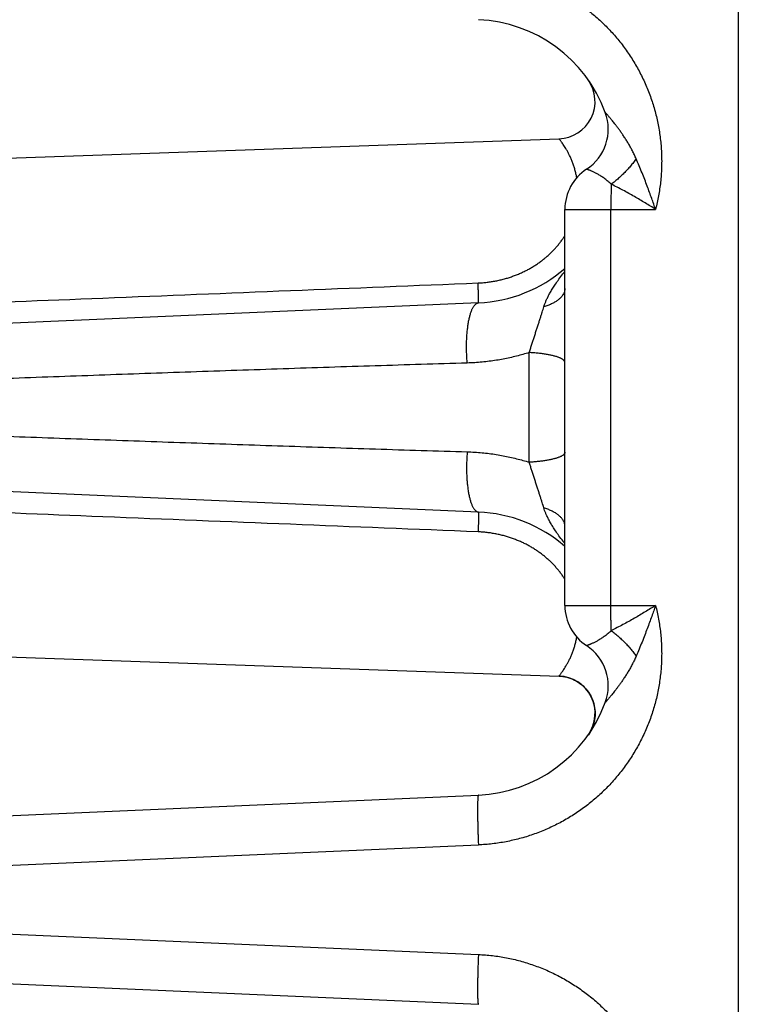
# Model space of a CAD drawing. Header units: inches. Extents: x 0 to 34, y 0 to 22.
# Tile 33 of 111: x 18.136 to 18.721, y 7.122 to 7.912. Entities that reach past the tile are written whole.
import ezdxf

# ---------------------------------------------------------------- set-up
doc = ezdxf.new("R2010")
doc.units = ezdxf.units.IN
doc.header["$LTSCALE"] = 1.87
doc.header["$MEASUREMENT"] = 0
doc.layers.get('0').update_dxf_attribs({"linetype": 'CONTINUOUS'})
doc.layers.add('DIMENSIONS', color=7, linetype='CONTINUOUS')
doc.styles.get("Standard").update_dxf_attribs({"font": 'txt', "width": 0.8})
doc.dimstyles.new('DIMSTYLE_1', dxfattribs={"dimtxt": 0.125, "dimasz": 0.18, "dimexe": 0.18, "dimexo": 0.0625, "dimgap": 0.09, "dimtad": 0, "dimtih": 1, "dimtoh": 1, "dimdec": 3, "dimzin": 4, "dimdsep": 46, "dimtxsty": 'STANDARD', "dimblk": '_FILLED', "dimblk1": '_FILLED', "dimblk2": '_FILLED', "dimcen": 0.09, "dimadec": 0, "dimazin": 0, "dimtp": 0.01, "dimtm": 0.01, "dimtfac": 1, "dimtdec": 3, "dimtofl": 0, "dimtmove": 0, "dimatfit": 3, "dimldrblk": '_FILLED', "dimfxl": 1, "dimtolj": 1, "dimtzin": 4, "dimarcsym": 0})

# ---------------------------------------------------------------- blocks, each defined once
blk = doc.blocks.new('_FILLED')
at = {"color": 0, "linetype": 'BYBLOCK'}
blk.add_solid([(0, 0), (-1, 0.1736), (-1, -0.1736)], dxfattribs=at)
blk = doc.blocks.new('*D0')
at = {"layer": 'DIMENSIONS', "color": 2, "linetype": 'CONTINUOUS'}
for p, q in [((17.55034, 7.38749), (17.55034, 4.80502)), ((24.62008, 5.91677), (24.62008, 4.80502)), ((17.55034, 4.93002), (20.41635, 4.93002)), ((24.62008, 4.93002), (21.96635, 4.93002))]:
    blk.add_line(p, q, dxfattribs=at)
at = {"layer": 'DIMENSIONS', "color": 2, "linetype": 'CONTINUOUS', "xscale": 0.18, "yscale": 0.18, "zscale": 0.18, "rotation": 180}
blk.add_blockref('_FILLED', (17.55034, 4.93002), dxfattribs=at)
at = {"layer": 'DIMENSIONS', "color": 2, "linetype": 'CONTINUOUS', "xscale": 0.18, "yscale": 0.18, "zscale": 0.18}
blk.add_blockref('_FILLED', (24.62008, 4.93002), dxfattribs=at)
at = {"layer": 'DIMENSIONS', "color": 2, "linetype": 'CONTINUOUS', "width": 0.8}
for s, p in [('[', (21.10385, 4.86752)), (']', (21.80385, 4.86752)), ('7.070', (20.47885, 4.86752)), ('179.57', (21.20385, 4.86752))]:
    blk.add_text(s, height=0.125, dxfattribs=at).set_placement(p)

msp = doc.modelspace()

# ---------------------------------------------------------------- linework, layer by layer
at = {"color": 7, "linetype": 'CONTINUOUS'}
for p, q in [((18.71234, 5.86602), (18.71234, 9.41602)), ((18.5923, 7.86294), (18.59266, 7.8624)), ((18.59266, 7.8624), (18.59292, 7.86196)), ((17.57929, 7.78203), (18.56824, 7.81656)), ((18.57297, 7.4421), (18.57297, 7.75994)), ((18.57297, 7.75994), (18.64567, 7.75994)), ((18.60987, 7.4421), (18.60987, 7.75994)), ((18.50361, 7.68493), (17.6573, 7.64798)), ((17.6573, 7.55406), (18.50361, 7.51711)), ((18.57297, 7.4421), (18.64567, 7.4421)), ((17.57929, 7.42001), (18.56824, 7.38547)), ((18.59266, 7.33964), (18.5918, 7.33833)), ((18.59346, 7.341), (18.59266, 7.33964)), ((17.6573, 7.25298), (18.50361, 7.28993)), ((17.70798, 7.21523), (18.50361, 7.24997)), ((17.70798, 7.19681), (18.50361, 7.16207)), ((17.6573, 7.15906), (18.50361, 7.12211))]:
    msp.add_line(p, q, dxfattribs=at)
msp.add_lwpolyline([(18.56824, 7.38547), (18.56968, 7.38539), (18.57133, 7.3852), (18.57297, 7.38493), (18.57459, 7.38457), (18.57619, 7.38411), (18.57775, 7.38357), (18.57929, 7.38294), (18.58079, 7.38223), (18.58225, 7.38144), (18.58366, 7.38057), (18.58502, 7.37962), (18.58633, 7.37859), (18.58758, 7.3775), (18.58876, 7.37634), (18.58988, 7.37512), (18.59093, 7.37383), (18.59191, 7.37249), (18.59281, 7.3711), (18.59364, 7.36966), (18.59438, 7.36817), (18.59504, 7.36665), (18.59561, 7.36509), (18.5961, 7.3635), (18.5965, 7.36189), (18.59681, 7.36026), (18.59703, 7.35862), (18.59715, 7.35696), (18.59719, 7.3553), (18.59713, 7.35365), (18.59699, 7.35199), (18.59675, 7.35035), (18.59642, 7.34872), (18.596, 7.34712), (18.59549, 7.34554), (18.5949, 7.34399), (18.59422, 7.34247), (18.59346, 7.341)], dxfattribs=at)
for centre, radius, start, end in [((18.49865, 7.79852), 0.11369, 20.16432, 87.5), ((18.56719, 7.84655), 0.03, 271.99874, 34.89397), ((18.56916, 7.82441), 0.03858, 303.32938, 20.16621), ((18.61155, 7.75994), 0.03858, 123.32938, 180), ((18.49865, 7.79852), 0.11369, 272.5, 310.83122), ((18.49865, 7.40352), 0.11369, 49.16858, 87.5), ((18.61155, 7.4421), 0.03858, 180, 236.67062), ((18.56916, 7.37763), 0.03858, 339.83411, 56.67062), ((18.56719, 7.35549), 0.03, 325.10905, 88.00198), ((18.49865, 7.40352), 0.11369, 272.5, 339.83579)]:
    msp.add_arc(centre, radius, start, end, dxfattribs=at)
for points, knots in [([(18.50361, 7.95207), (18.50546, 7.95199), (18.50917, 7.95176), (18.51472, 7.95121), (18.52026, 7.95046), (18.52577, 7.94951), (18.53125, 7.94836), (18.53668, 7.94701), (18.54205, 7.94547), (18.54737, 7.94373), (18.55262, 7.9418), (18.55779, 7.93968), (18.56288, 7.93737), (18.56789, 7.93488), (18.5728, 7.93221), (18.57761, 7.92936), (18.58231, 7.92634), (18.5869, 7.92315), (18.59138, 7.91979), (18.59572, 7.91628), (18.59994, 7.9126), (18.60402, 7.90878), (18.60796, 7.90482), (18.61175, 7.90071), (18.61539, 7.89647), (18.61887, 7.89209), (18.62219, 7.8876), (18.62534, 7.88299), (18.62833, 7.87826), (18.63114, 7.87343), (18.63377, 7.8685), (18.63623, 7.86348), (18.6385, 7.85838), (18.64058, 7.85319), (18.64247, 7.84793), (18.64417, 7.84261), (18.64568, 7.83723), (18.64698, 7.8318), (18.64809, 7.82632), (18.649, 7.82081), (18.64972, 7.81527), (18.65022, 7.80971), (18.65053, 7.80413), (18.65063, 7.79855), (18.65053, 7.79296), (18.65023, 7.78738), (18.64972, 7.78181), (18.64901, 7.77628), (18.64811, 7.77078), (18.647, 7.76533), (18.64614, 7.76173), (18.64567, 7.75994)], [0, 0, 0, 0, 0.020348, 0.040733, 0.061145, 0.081576, 0.102016, 0.122457, 0.14289, 0.163317, 0.18374, 0.204164, 0.224589, 0.245011, 0.265428, 0.285845, 0.306264, 0.326689, 0.347119, 0.367547, 0.387966, 0.408379, 0.428791, 0.449208, 0.469629, 0.490051, 0.510469, 0.53088, 0.55129, 0.571701, 0.592115, 0.612529, 0.632943, 0.653354, 0.673762, 0.69417, 0.714576, 0.734983, 0.755393, 0.775806, 0.796216, 0.81662, 0.837018, 0.857416, 0.877822, 0.89824, 0.918656, 0.939055, 0.959422, 0.979742, 1, 1, 1, 1]), ([(18.63011, 7.8006), (18.62965, 7.80166), (18.62869, 7.80376), (18.62715, 7.80685), (18.62552, 7.80988), (18.62384, 7.81282), (18.62212, 7.81564), (18.6204, 7.8183), (18.61872, 7.82079), (18.61711, 7.82308), (18.61557, 7.82517), (18.61415, 7.82706), (18.61284, 7.82873), (18.61167, 7.8302), (18.61064, 7.83147), (18.60973, 7.83258), (18.60892, 7.83353), (18.60822, 7.83436), (18.60762, 7.83506), (18.60711, 7.83566), (18.60668, 7.83616), (18.60633, 7.83657), (18.60604, 7.83691), (18.6058, 7.83718), (18.60563, 7.83738), (18.6055, 7.83754), (18.60542, 7.83764), (18.60538, 7.83769), (18.60537, 7.83771)], [0, 0, 0, 0, 0.077142, 0.154607, 0.23166, 0.307558, 0.381482, 0.45256, 0.519824, 0.582623, 0.640598, 0.693477, 0.740933, 0.782754, 0.819265, 0.851063, 0.878725, 0.902778, 0.923466, 0.940914, 0.955442, 0.967477, 0.977334, 0.985207, 0.991293, 0.995739, 0.998642, 1, 1, 1, 1]), ([(18.58248, 7.78527), (18.58238, 7.78583), (18.58209, 7.78745), (18.5815, 7.79009), (18.58066, 7.79316), (18.57968, 7.79615), (18.57859, 7.79902), (18.57742, 7.80173), (18.57621, 7.80424), (18.575, 7.80653), (18.57382, 7.80857), (18.57271, 7.81036), (18.57169, 7.81189), (18.57079, 7.81319), (18.57002, 7.81425), (18.56939, 7.81509), (18.5689, 7.81572), (18.56855, 7.81616), (18.56835, 7.81642), (18.56826, 7.81654), (18.56824, 7.81656)], [0, 0, 0, 0, 0.049512, 0.141621, 0.233467, 0.32438, 0.413123, 0.498369, 0.578901, 0.653635, 0.721649, 0.782336, 0.835423, 0.880762, 0.918373, 0.948505, 0.97146, 0.987512, 0.996921, 1, 1, 1, 1]), ([(18.63011, 7.8006), (18.62976, 7.8001), (18.62905, 7.79909), (18.62793, 7.79759), (18.62677, 7.7961), (18.62556, 7.79463), (18.6243, 7.79316), (18.62301, 7.79171), (18.62168, 7.79029), (18.62031, 7.78889), (18.61892, 7.78752), (18.6175, 7.78619), (18.61605, 7.78489), (18.61459, 7.78363), (18.61312, 7.78241), (18.61163, 7.78124), (18.61062, 7.78048), (18.61012, 7.78011)], [0, 0, 0, 0, 0.063962, 0.128908, 0.194707, 0.261224, 0.328321, 0.395858, 0.463695, 0.531687, 0.599691, 0.667564, 0.735162, 0.802344, 0.86897, 0.9349, 1, 1, 1, 1]), ([(18.64567, 7.75994), (18.64519, 7.76135), (18.64417, 7.76427), (18.64257, 7.76879), (18.64083, 7.7736), (18.63897, 7.77864), (18.63697, 7.78391), (18.63483, 7.78935), (18.63254, 7.79494), (18.63094, 7.7987), (18.63011, 7.8006)], [0, 0, 0, 0, 0.102766, 0.213175, 0.330575, 0.454335, 0.583822, 0.718376, 0.857325, 1, 1, 1, 1]), ([(18.61012, 7.78011), (18.60972, 7.78051), (18.60891, 7.78129), (18.60766, 7.7824), (18.60637, 7.78346), (18.60507, 7.78446), (18.60377, 7.7854), (18.60248, 7.78627), (18.60121, 7.78707), (18.59998, 7.7878), (18.5988, 7.78846), (18.59767, 7.78905), (18.59662, 7.78958), (18.59563, 7.79005), (18.59472, 7.79046), (18.5939, 7.79082), (18.59316, 7.79113), (18.5925, 7.79139), (18.59194, 7.7916), (18.59146, 7.79178), (18.59107, 7.79192), (18.59077, 7.79203), (18.59056, 7.79211), (18.59043, 7.79215), (18.59037, 7.79217), (18.59035, 7.79217)], [0, 0, 0, 0, 0.072092, 0.144149, 0.215663, 0.286127, 0.35502, 0.421833, 0.486116, 0.547473, 0.605563, 0.660103, 0.710858, 0.757661, 0.800381, 0.838933, 0.873269, 0.903377, 0.929285, 0.951061, 0.96877, 0.982462, 0.992197, 0.998034, 1, 1, 1, 1]), ([(18.61012, 7.78011), (18.6101, 7.77956), (18.61008, 7.77843), (18.61004, 7.77671), (18.61, 7.77496), (18.60997, 7.77316), (18.60995, 7.77133), (18.60992, 7.76948), (18.6099, 7.7676), (18.60989, 7.7657), (18.60988, 7.76378), (18.60987, 7.76186), (18.60987, 7.76058), (18.60987, 7.75994)], [0, 0, 0, 0, 0.08276, 0.167849, 0.25502, 0.344036, 0.434682, 0.526762, 0.620045, 0.71426, 0.809147, 0.904468, 1, 1, 1, 1]), ([(18.64568, 7.75994), (18.64434, 7.76079), (18.64162, 7.76251), (18.63745, 7.76507), (18.63313, 7.76766), (18.62869, 7.77023), (18.62415, 7.77279), (18.61953, 7.7753), (18.61485, 7.77775), (18.6117, 7.77933), (18.61012, 7.78011)], [0, 0, 0, 0, 0.116171, 0.236127, 0.359264, 0.484953, 0.612543, 0.741362, 0.870735, 1, 1, 1, 1]), ([(18.50334, 7.70087), (18.50454, 7.70092), (18.50694, 7.70106), (18.51052, 7.70141), (18.51406, 7.70189), (18.51756, 7.7025), (18.52102, 7.70323), (18.52442, 7.7041), (18.52776, 7.70508), (18.53103, 7.70617), (18.53423, 7.70738), (18.53734, 7.70869), (18.54036, 7.7101), (18.5433, 7.71161), (18.54614, 7.71321), (18.54889, 7.71489), (18.55153, 7.71665), (18.55408, 7.7185), (18.55652, 7.72041), (18.55887, 7.7224), (18.56112, 7.72445), (18.56326, 7.72657), (18.56531, 7.72875), (18.56725, 7.73099), (18.56908, 7.7333), (18.57082, 7.73566), (18.5721, 7.73755), (18.5728, 7.73865), (18.57298, 7.73893)], [0, 0, 0, 0, 0.0437, 0.087242, 0.130587, 0.173699, 0.216542, 0.259083, 0.301274, 0.343065, 0.384427, 0.425352, 0.465833, 0.505841, 0.54534, 0.584322, 0.622826, 0.660894, 0.698553, 0.735809, 0.772671, 0.809174, 0.84536, 0.881274, 0.916966, 0.952477, 0.987842, 1, 1, 1, 1]), ([(18.55608, 7.68166), (18.55628, 7.68234), (18.55674, 7.68373), (18.55756, 7.68589), (18.5586, 7.68824), (18.55987, 7.69081), (18.56143, 7.69363), (18.5633, 7.69675), (18.56556, 7.7002), (18.56826, 7.70407), (18.57077, 7.70748), (18.57241, 7.7096), (18.57296, 7.7103)], [0, 0, 0, 0, 0.062786, 0.131506, 0.207749, 0.293085, 0.389048, 0.497136, 0.619388, 0.75946, 0.920243, 1, 1, 1, 1]), ([(17.65704, 7.66716), (17.74502, 7.67062), (17.92678, 7.67779), (18.20888, 7.68903), (18.403, 7.69682), (18.50334, 7.70087)], [0, 0, 0, 0, 0.311882, 0.644295, 1, 1, 1, 1]), ([(18.50361, 7.68493), (18.50362, 7.68493), (18.50364, 7.68502), (18.50366, 7.68513), (18.50367, 7.68536), (18.50368, 7.68566), (18.50369, 7.68606), (18.50369, 7.68653), (18.50369, 7.68709), (18.50369, 7.68774), (18.50368, 7.68846), (18.50367, 7.68925), (18.50366, 7.69013), (18.50364, 7.69107), (18.50361, 7.69209), (18.50358, 7.69317), (18.50355, 7.69432), (18.50352, 7.69553), (18.50348, 7.69679), (18.50344, 7.6981), (18.50339, 7.69947), (18.50336, 7.7004), (18.50334, 7.70087)], [0, 0, 0, 0, 0.003219, 0.011642, 0.025477, 0.044721, 0.069331, 0.099241, 0.134366, 0.174605, 0.219842, 0.269946, 0.32477, 0.384154, 0.447925, 0.515896, 0.587868, 0.663631, 0.742962, 0.825631, 0.911394, 1, 1, 1, 1]), ([(18.57297, 7.69634), (18.57297, 7.69604), (18.57294, 7.69543), (18.57278, 7.69452), (18.57253, 7.69361), (18.57217, 7.69271), (18.57172, 7.69182), (18.57117, 7.69095), (18.57052, 7.69009), (18.56977, 7.68925), (18.56894, 7.68842), (18.56801, 7.68762), (18.56699, 7.68684), (18.56589, 7.68608), (18.56471, 7.68535), (18.56345, 7.68466), (18.56211, 7.68399), (18.5607, 7.68335), (18.55922, 7.68275), (18.55768, 7.68218), (18.55662, 7.68183), (18.55608, 7.68166)], [0, 0, 0, 0, 0.0383, 0.076972, 0.116371, 0.15683, 0.198641, 0.242059, 0.287295, 0.334517, 0.383854, 0.435398, 0.489208, 0.545313, 0.603717, 0.6644, 0.727322, 0.792424, 0.859633, 0.928859, 1, 1, 1, 1]), ([(18.49462, 7.63663), (18.49456, 7.63732), (18.49445, 7.63872), (18.49432, 7.64082), (18.49422, 7.64292), (18.49414, 7.64503), (18.4941, 7.64713), (18.49408, 7.64922), (18.49409, 7.6513), (18.49413, 7.65335), (18.4942, 7.65538), (18.4943, 7.65738), (18.49442, 7.65934), (18.49458, 7.66126), (18.49476, 7.66314), (18.49497, 7.66496), (18.4952, 7.66673), (18.49546, 7.66844), (18.49575, 7.67008), (18.49606, 7.67166), (18.4964, 7.67316), (18.49676, 7.67459), (18.49714, 7.67594), (18.49754, 7.6772), (18.49796, 7.67838), (18.4984, 7.67946), (18.49885, 7.68046), (18.49933, 7.68136), (18.49982, 7.68217), (18.50032, 7.68287), (18.50084, 7.68348), (18.50137, 7.68398), (18.50191, 7.68439), (18.50247, 7.68468), (18.50303, 7.68487), (18.50342, 7.68492), (18.50361, 7.68493)], [0, 0, 0, 0, 0.040887, 0.081958, 0.123118, 0.164267, 0.20531, 0.246148, 0.286686, 0.326828, 0.36648, 0.405548, 0.443943, 0.481576, 0.51836, 0.554212, 0.589053, 0.622806, 0.655399, 0.686763, 0.716836, 0.745561, 0.772887, 0.798769, 0.823173, 0.846072, 0.867453, 0.887315, 0.905674, 0.922571, 0.938072, 0.952279, 0.965342, 0.977464, 0.988909, 1, 1, 1, 1]), ([(18.54438, 7.64504), (18.54468, 7.64601), (18.54531, 7.64799), (18.54626, 7.651), (18.54724, 7.65408), (18.54824, 7.65719), (18.54925, 7.66032), (18.55025, 7.66341), (18.55124, 7.66644), (18.5522, 7.66938), (18.55311, 7.67218), (18.55397, 7.67484), (18.55475, 7.6773), (18.55545, 7.67956), (18.55588, 7.68099), (18.55608, 7.68166)], [0, 0, 0, 0, 0.079355, 0.161699, 0.246074, 0.331568, 0.417255, 0.502196, 0.585406, 0.665958, 0.743026, 0.815783, 0.883374, 0.945016, 1, 1, 1, 1]), ([(18.54438, 7.64504), (18.5427, 7.64451), (18.53932, 7.6435), (18.53416, 7.64211), (18.52888, 7.64086), (18.52348, 7.63975), (18.51796, 7.63878), (18.51231, 7.63798), (18.50653, 7.63734), (18.50062, 7.63687), (18.49663, 7.63669), (18.49462, 7.63663)], [0, 0, 0, 0, 0.103944, 0.209404, 0.316492, 0.425323, 0.536015, 0.648696, 0.763497, 0.880553, 1, 1, 1, 1]), ([(18.54437, 7.557), (18.54437, 7.55923), (18.54438, 7.56371), (18.54437, 7.57044), (18.54437, 7.5772), (18.54437, 7.58399), (18.54437, 7.5908), (18.54437, 7.59762), (18.54437, 7.60444), (18.54437, 7.61126), (18.54437, 7.61807), (18.54437, 7.62486), (18.54437, 7.63162), (18.54437, 7.63834), (18.54438, 7.64281), (18.54438, 7.64504)], [0, 0, 0, 0, 0.076045, 0.152535, 0.229391, 0.306535, 0.383888, 0.461369, 0.538899, 0.616388, 0.693743, 0.770871, 0.847685, 0.924098, 1, 1, 1, 1]), ([(18.57297, 7.63704), (18.57297, 7.63718), (18.57294, 7.63747), (18.57278, 7.63789), (18.57253, 7.63831), (18.57219, 7.63872), (18.57174, 7.63913), (18.57121, 7.63953), (18.57058, 7.63992), (18.56986, 7.64031), (18.56906, 7.64069), (18.56816, 7.64105), (18.56718, 7.64141), (18.56612, 7.64176), (18.56498, 7.6421), (18.56376, 7.64242), (18.56246, 7.64273), (18.5611, 7.64302), (18.55966, 7.6433), (18.55817, 7.64357), (18.55661, 7.64382), (18.55499, 7.64405), (18.55333, 7.64426), (18.55162, 7.64446), (18.54986, 7.64463), (18.54806, 7.64479), (18.54623, 7.64493), (18.545, 7.64501), (18.54438, 7.64504)], [0, 0, 0, 0, 0.013636, 0.027959, 0.043562, 0.060892, 0.080265, 0.101889, 0.125894, 0.152355, 0.181305, 0.212748, 0.246664, 0.283015, 0.321748, 0.362797, 0.406084, 0.451522, 0.499016, 0.548462, 0.599753, 0.652771, 0.707395, 0.763497, 0.820944, 0.879599, 0.939322, 1, 1, 1, 1]), ([(18.49462, 7.63663), (18.47004, 7.63589), (18.4208, 7.63436), (18.3469, 7.63194), (18.27305, 7.62942), (18.19944, 7.62683), (18.12602, 7.62417), (18.05263, 7.62146), (17.97924, 7.61871), (17.90596, 7.61591), (17.83285, 7.61308), (17.75971, 7.61022), (17.71091, 7.6083), (17.68646, 7.60733)], [0, 0, 0, 0, 0.091205, 0.182765, 0.274278, 0.36535, 0.456002, 0.54681, 0.637792, 0.72846, 0.818829, 0.909231, 1, 1, 1, 1]), ([(17.68646, 7.59471), (17.71092, 7.59374), (17.75972, 7.59181), (17.83288, 7.58895), (17.90601, 7.58613), (17.97931, 7.58333), (18.05275, 7.58057), (18.1262, 7.57786), (18.19965, 7.5752), (18.27324, 7.57261), (18.34704, 7.5701), (18.42086, 7.56768), (18.47006, 7.56615), (18.49462, 7.56541)], [0, 0, 0, 0, 0.090795, 0.18121, 0.271595, 0.362294, 0.453333, 0.54422, 0.634936, 0.725988, 0.817403, 0.908853, 1, 1, 1, 1]), ([(18.49462, 7.56541), (18.49456, 7.56472), (18.49445, 7.56332), (18.49432, 7.56122), (18.49422, 7.55912), (18.49414, 7.55701), (18.4941, 7.55491), (18.49408, 7.55282), (18.49409, 7.55074), (18.49413, 7.54869), (18.4942, 7.54666), (18.4943, 7.54466), (18.49442, 7.5427), (18.49458, 7.54078), (18.49476, 7.5389), (18.49497, 7.53708), (18.4952, 7.53531), (18.49546, 7.5336), (18.49575, 7.53196), (18.49606, 7.53038), (18.4964, 7.52888), (18.49676, 7.52745), (18.49714, 7.5261), (18.49754, 7.52484), (18.49796, 7.52366), (18.4984, 7.52257), (18.49885, 7.52158), (18.49933, 7.52068), (18.49982, 7.51987), (18.50032, 7.51916), (18.50084, 7.51856), (18.50137, 7.51805), (18.50191, 7.51765), (18.50247, 7.51736), (18.50303, 7.51717), (18.50342, 7.51711), (18.50361, 7.51711)], [0, 0, 0, 0, 0.040886, 0.081956, 0.123114, 0.164263, 0.205304, 0.246142, 0.286678, 0.326819, 0.36647, 0.405538, 0.443933, 0.481565, 0.518349, 0.554201, 0.589042, 0.622795, 0.655387, 0.686752, 0.716825, 0.745551, 0.772877, 0.79876, 0.823164, 0.846064, 0.867446, 0.887309, 0.905669, 0.922567, 0.938069, 0.952277, 0.96534, 0.977463, 0.988909, 1, 1, 1, 1]), ([(18.49462, 7.56541), (18.49661, 7.56535), (18.50058, 7.56517), (18.50647, 7.56471), (18.51224, 7.56407), (18.51791, 7.56326), (18.52345, 7.5623), (18.52887, 7.56118), (18.53416, 7.55993), (18.53932, 7.55854), (18.5427, 7.55753), (18.54437, 7.557)], [0, 0, 0, 0, 0.118465, 0.23511, 0.349925, 0.462901, 0.574035, 0.683319, 0.790746, 0.896305, 1, 1, 1, 1]), ([(18.57297, 7.56499), (18.57297, 7.56485), (18.57294, 7.56457), (18.57278, 7.56414), (18.57253, 7.56373), (18.57219, 7.56331), (18.57174, 7.56291), (18.57121, 7.56251), (18.57058, 7.56212), (18.56986, 7.56173), (18.56906, 7.56135), (18.56816, 7.56098), (18.56718, 7.56063), (18.56612, 7.56028), (18.56498, 7.55994), (18.56375, 7.55962), (18.56246, 7.55931), (18.56109, 7.55901), (18.55966, 7.55873), (18.55816, 7.55847), (18.55661, 7.55822), (18.55499, 7.55799), (18.55333, 7.55778), (18.55161, 7.55758), (18.54985, 7.55741), (18.54806, 7.55725), (18.54623, 7.55711), (18.54499, 7.55703), (18.54437, 7.557)], [0, 0, 0, 0, 0.013632, 0.027953, 0.043553, 0.060881, 0.080253, 0.101876, 0.125882, 0.152343, 0.181295, 0.21274, 0.246659, 0.283013, 0.32175, 0.362802, 0.406092, 0.451535, 0.499034, 0.548487, 0.599783, 0.652806, 0.707434, 0.763539, 0.820988, 0.879646, 0.939371, 1, 1, 1, 1]), ([(18.55609, 7.52037), (18.55588, 7.52105), (18.55545, 7.52248), (18.55475, 7.52474), (18.55397, 7.5272), (18.55312, 7.52985), (18.55221, 7.53265), (18.55125, 7.53558), (18.55026, 7.53861), (18.54925, 7.5417), (18.54824, 7.54483), (18.54723, 7.54795), (18.54625, 7.55103), (18.5453, 7.55405), (18.54468, 7.55603), (18.54437, 7.557)], [0, 0, 0, 0, 0.05517, 0.116823, 0.184302, 0.256875, 0.333742, 0.41413, 0.497263, 0.582224, 0.668001, 0.753622, 0.838123, 0.920556, 1, 1, 1, 1]), ([(18.50334, 7.50117), (18.403, 7.50521), (18.20888, 7.51301), (17.92677, 7.52424), (17.74502, 7.53142), (17.65704, 7.53488)], [0, 0, 0, 0, 0.355717, 0.688132, 1, 1, 1, 1]), ([(18.50361, 7.51711), (18.50362, 7.5171), (18.50364, 7.51702), (18.50366, 7.51691), (18.50367, 7.51668), (18.50368, 7.51637), (18.50369, 7.51598), (18.50369, 7.5155), (18.50369, 7.51494), (18.50369, 7.5143), (18.50368, 7.51358), (18.50367, 7.51278), (18.50366, 7.51191), (18.50364, 7.51096), (18.50361, 7.50995), (18.50358, 7.50887), (18.50355, 7.50772), (18.50352, 7.50651), (18.50348, 7.50525), (18.50344, 7.50393), (18.50339, 7.50257), (18.50336, 7.50164), (18.50334, 7.50117)], [0, 0, 0, 0, 0.00322, 0.011644, 0.02548, 0.044725, 0.069337, 0.099248, 0.134374, 0.174614, 0.219853, 0.269957, 0.324781, 0.384166, 0.447936, 0.515907, 0.587878, 0.663639, 0.74297, 0.825636, 0.911396, 1, 1, 1, 1]), ([(18.57297, 7.5057), (18.57297, 7.506), (18.57294, 7.50661), (18.57278, 7.50752), (18.57253, 7.50843), (18.57217, 7.50933), (18.57172, 7.51021), (18.57117, 7.51109), (18.57052, 7.51195), (18.56977, 7.51279), (18.56894, 7.51362), (18.56801, 7.51442), (18.567, 7.5152), (18.5659, 7.51595), (18.56471, 7.51668), (18.56345, 7.51738), (18.56211, 7.51805), (18.5607, 7.51869), (18.55922, 7.51929), (18.55768, 7.51986), (18.55662, 7.5202), (18.55609, 7.52037)], [0, 0, 0, 0, 0.038302, 0.076974, 0.116375, 0.156835, 0.198647, 0.242066, 0.287302, 0.334525, 0.383862, 0.435405, 0.489214, 0.545319, 0.603722, 0.664404, 0.727326, 0.792427, 0.859635, 0.928859, 1, 1, 1, 1]), ([(18.57296, 7.49174), (18.57246, 7.49237), (18.57085, 7.49445), (18.56835, 7.49784), (18.56561, 7.50175), (18.56334, 7.50523), (18.56145, 7.50837), (18.55989, 7.51121), (18.5586, 7.5138), (18.55756, 7.51616), (18.55674, 7.51832), (18.55628, 7.51971), (18.55609, 7.52037)], [0, 0, 0, 0, 0.072513, 0.236241, 0.377872, 0.500835, 0.609605, 0.706336, 0.792363, 0.869039, 0.937777, 1, 1, 1, 1]), ([(18.57298, 7.4631), (18.57281, 7.46338), (18.57211, 7.46448), (18.57084, 7.46636), (18.5691, 7.46873), (18.56726, 7.47103), (18.56532, 7.47327), (18.56327, 7.47546), (18.56113, 7.47757), (18.55888, 7.47963), (18.55654, 7.48161), (18.55409, 7.48353), (18.55154, 7.48537), (18.5489, 7.48714), (18.54615, 7.48882), (18.54331, 7.49042), (18.54038, 7.49193), (18.53735, 7.49334), (18.53424, 7.49466), (18.53104, 7.49586), (18.52777, 7.49696), (18.52443, 7.49794), (18.52103, 7.4988), (18.51757, 7.49954), (18.51406, 7.50015), (18.51052, 7.50063), (18.50694, 7.50098), (18.50455, 7.50112), (18.50334, 7.50117)], [0, 0, 0, 0, 0.01187, 0.047247, 0.082782, 0.118498, 0.154429, 0.190621, 0.227124, 0.263979, 0.301228, 0.338894, 0.376982, 0.4155, 0.454484, 0.493975, 0.533988, 0.574487, 0.615433, 0.65681, 0.698614, 0.740824, 0.783385, 0.826245, 0.869368, 0.912724, 0.956279, 1, 1, 1, 1]), ([(18.64567, 7.4421), (18.64614, 7.44031), (18.647, 7.4367), (18.64811, 7.43125), (18.64901, 7.42574), (18.64972, 7.4202), (18.65023, 7.41464), (18.65053, 7.40906), (18.65063, 7.40347), (18.65053, 7.39789), (18.65022, 7.39231), (18.64971, 7.38675), (18.649, 7.38121), (18.64809, 7.3757), (18.64698, 7.37022), (18.64567, 7.36479), (18.64417, 7.35941), (18.64247, 7.35409), (18.64057, 7.34883), (18.63849, 7.34365), (18.63622, 7.33854), (18.63377, 7.33352), (18.63114, 7.32859), (18.62832, 7.32377), (18.62534, 7.31904), (18.62218, 7.31443), (18.61886, 7.30994), (18.61538, 7.30556), (18.61174, 7.30132), (18.60795, 7.29721), (18.60401, 7.29325), (18.59993, 7.28943), (18.59572, 7.28576), (18.59137, 7.28224), (18.5869, 7.27889), (18.58231, 7.2757), (18.5776, 7.27268), (18.57279, 7.26983), (18.56788, 7.26716), (18.56288, 7.26467), (18.55778, 7.26236), (18.55261, 7.26024), (18.54736, 7.25831), (18.54205, 7.25657), (18.53667, 7.25502), (18.53124, 7.25368), (18.52577, 7.25252), (18.52026, 7.25158), (18.51472, 7.25083), (18.50917, 7.25028), (18.50546, 7.25005), (18.50361, 7.24997)], [0, 0, 0, 0, 0.020287, 0.040628, 0.061008, 0.081414, 0.101833, 0.12225, 0.142655, 0.163051, 0.183446, 0.203849, 0.224259, 0.244671, 0.265078, 0.285482, 0.305886, 0.326292, 0.3467, 0.367111, 0.387522, 0.407934, 0.428344, 0.448753, 0.469162, 0.489573, 0.509989, 0.530409, 0.550828, 0.571242, 0.591653, 0.612064, 0.632483, 0.652909, 0.673336, 0.69376, 0.714178, 0.734593, 0.755009, 0.77543, 0.795853, 0.816276, 0.836698, 0.857123, 0.877554, 0.897993, 0.918431, 0.93886, 0.95927, 0.979654, 1, 1, 1, 1]), ([(18.61012, 7.42193), (18.6101, 7.42248), (18.61008, 7.42361), (18.61004, 7.42533), (18.61, 7.42708), (18.60997, 7.42888), (18.60995, 7.4307), (18.60992, 7.43256), (18.6099, 7.43444), (18.60989, 7.43634), (18.60988, 7.43825), (18.60987, 7.44018), (18.60987, 7.44146), (18.60987, 7.4421)], [0, 0, 0, 0, 0.08276, 0.167849, 0.25502, 0.344036, 0.434682, 0.526762, 0.620045, 0.71426, 0.809147, 0.904468, 1, 1, 1, 1]), ([(18.64568, 7.4421), (18.64434, 7.44125), (18.64162, 7.43953), (18.63745, 7.43696), (18.63313, 7.43438), (18.62869, 7.4318), (18.62415, 7.42925), (18.61953, 7.42674), (18.61485, 7.42429), (18.6117, 7.42271), (18.61012, 7.42193)], [0, 0, 0, 0, 0.116181, 0.236141, 0.359286, 0.484985, 0.612583, 0.741404, 0.870767, 1, 1, 1, 1]), ([(18.64567, 7.4421), (18.64519, 7.44069), (18.64417, 7.43777), (18.64257, 7.43324), (18.64084, 7.42844), (18.63897, 7.4234), (18.63697, 7.41814), (18.63483, 7.41269), (18.63255, 7.40709), (18.63094, 7.40333), (18.63011, 7.40144)], [0, 0, 0, 0, 0.102737, 0.213127, 0.330513, 0.454266, 0.583752, 0.718316, 0.857288, 1, 1, 1, 1]), ([(18.61012, 7.42193), (18.60972, 7.42153), (18.60891, 7.42075), (18.60766, 7.41964), (18.60637, 7.41858), (18.60507, 7.41758), (18.60377, 7.41664), (18.60248, 7.41577), (18.60121, 7.41497), (18.59998, 7.41424), (18.5988, 7.41358), (18.59768, 7.41299), (18.59662, 7.41246), (18.59563, 7.41199), (18.59472, 7.41158), (18.5939, 7.41122), (18.59316, 7.41091), (18.59251, 7.41065), (18.59194, 7.41043), (18.59146, 7.41026), (18.59107, 7.41011), (18.59077, 7.41001), (18.59056, 7.40993), (18.59043, 7.40989), (18.59037, 7.40987), (18.59035, 7.40986)], [0, 0, 0, 0, 0.072082, 0.14413, 0.215635, 0.286087, 0.354968, 0.421774, 0.486055, 0.54741, 0.6055, 0.660041, 0.710799, 0.757598, 0.800308, 0.838843, 0.873167, 0.903271, 0.929183, 0.950972, 0.968701, 0.982417, 0.992174, 0.998026, 1, 1, 1, 1]), ([(18.61012, 7.42193), (18.61062, 7.42156), (18.61163, 7.4208), (18.61312, 7.41963), (18.61459, 7.41841), (18.61605, 7.41715), (18.6175, 7.41585), (18.61892, 7.41451), (18.62031, 7.41315), (18.62168, 7.41175), (18.62301, 7.41032), (18.6243, 7.40888), (18.62556, 7.40741), (18.62677, 7.40593), (18.62793, 7.40444), (18.62905, 7.40295), (18.62976, 7.40194), (18.63011, 7.40144)], [0, 0, 0, 0, 0.0651, 0.13103, 0.197656, 0.264838, 0.332436, 0.400309, 0.468313, 0.536305, 0.604142, 0.671679, 0.738776, 0.805293, 0.871092, 0.936038, 1, 1, 1, 1]), ([(18.56824, 7.38547), (18.56826, 7.3855), (18.56835, 7.38561), (18.56855, 7.38587), (18.5689, 7.38631), (18.56939, 7.38695), (18.57002, 7.38779), (18.57079, 7.38885), (18.57169, 7.39014), (18.57271, 7.39168), (18.57382, 7.39347), (18.57499, 7.39551), (18.5762, 7.39778), (18.57741, 7.40028), (18.57857, 7.40298), (18.57966, 7.40584), (18.58064, 7.40882), (18.58148, 7.41189), (18.58208, 7.41455), (18.58238, 7.41619), (18.58248, 7.41677)], [0, 0, 0, 0, 0.003052, 0.012415, 0.028435, 0.051378, 0.081515, 0.119134, 0.164484, 0.217641, 0.278361, 0.346224, 0.420651, 0.500807, 0.585653, 0.67403, 0.764708, 0.856611, 0.948772, 1, 1, 1, 1]), ([(18.63011, 7.40144), (18.62965, 7.40038), (18.62869, 7.39828), (18.62715, 7.39519), (18.62552, 7.39215), (18.62383, 7.38921), (18.62212, 7.3864), (18.6204, 7.38373), (18.61872, 7.38124), (18.6171, 7.37895), (18.61557, 7.37686), (18.61414, 7.37497), (18.61284, 7.3733), (18.61167, 7.37183), (18.61063, 7.37056), (18.60972, 7.36946), (18.60892, 7.3685), (18.60823, 7.36768), (18.60762, 7.36698), (18.60711, 7.36638), (18.60668, 7.36588), (18.60632, 7.36547), (18.60603, 7.36513), (18.6058, 7.36486), (18.60562, 7.36465), (18.6055, 7.3645), (18.60542, 7.3644), (18.60538, 7.36435), (18.60537, 7.36433)], [0, 0, 0, 0, 0.077109, 0.154589, 0.231694, 0.307659, 0.381635, 0.452735, 0.520014, 0.582831, 0.64081, 0.693673, 0.741112, 0.7829, 0.819363, 0.851115, 0.878741, 0.90276, 0.923434, 0.940896, 0.95545, 0.96751, 0.977393, 0.985271, 0.991341, 0.995764, 0.998644, 1, 1, 1, 1]), ([(18.50361, 7.28993), (18.50357, 7.28993), (18.50349, 7.28986), (18.50343, 7.28969), (18.50335, 7.28943), (18.50328, 7.28907), (18.50322, 7.28861), (18.50316, 7.28805), (18.50311, 7.28739), (18.50306, 7.28664), (18.50301, 7.28579), (18.50298, 7.28486), (18.50295, 7.28383), (18.50292, 7.28272), (18.5029, 7.28152), (18.50289, 7.28024), (18.50288, 7.27888), (18.50289, 7.27745), (18.50289, 7.27595), (18.5029, 7.27439), (18.50292, 7.27276), (18.50295, 7.27107), (18.50298, 7.26933), (18.50302, 7.26753), (18.50306, 7.2657), (18.50311, 7.26382), (18.50316, 7.26191), (18.50322, 7.25997), (18.50329, 7.258), (18.50336, 7.25601), (18.50344, 7.254), (18.50352, 7.25199), (18.50358, 7.25064), (18.50361, 7.24997)], [0, 0, 0, 0, 0.002545, 0.00696, 0.013698, 0.022858, 0.034463, 0.048503, 0.064954, 0.083781, 0.104941, 0.128384, 0.154051, 0.181878, 0.211797, 0.243731, 0.2776, 0.313318, 0.350794, 0.389932, 0.430634, 0.472795, 0.516307, 0.56106, 0.60694, 0.653829, 0.701607, 0.750153, 0.799342, 0.849048, 0.899146, 0.949506, 1, 1, 1, 1]), ([(18.50361, 7.16207), (18.50358, 7.16139), (18.50352, 7.16005), (18.50344, 7.15803), (18.50336, 7.15603), (18.50329, 7.15404), (18.50322, 7.15207), (18.50316, 7.15013), (18.50311, 7.14822), (18.50306, 7.14634), (18.50302, 7.1445), (18.50298, 7.14271), (18.50295, 7.14097), (18.50292, 7.13928), (18.5029, 7.13765), (18.50289, 7.13609), (18.50289, 7.13459), (18.50288, 7.13315), (18.50289, 7.1318), (18.5029, 7.13052), (18.50292, 7.12932), (18.50295, 7.12821), (18.50298, 7.12718), (18.50301, 7.12624), (18.50306, 7.1254), (18.50311, 7.12464), (18.50316, 7.12399), (18.50322, 7.12343), (18.50328, 7.12297), (18.50335, 7.12261), (18.50343, 7.12234), (18.50349, 7.12218), (18.50357, 7.12211), (18.50361, 7.12211)], [0, 0, 0, 0, 0.050494, 0.100854, 0.150952, 0.200658, 0.249847, 0.298393, 0.346171, 0.39306, 0.43894, 0.483693, 0.527205, 0.569366, 0.610068, 0.649206, 0.686682, 0.7224, 0.756269, 0.788203, 0.818122, 0.845949, 0.871616, 0.895059, 0.916219, 0.935046, 0.951497, 0.965537, 0.977142, 0.986302, 0.99304, 0.997455, 1, 1, 1, 1]), ([(18.50361, 7.16207), (18.50549, 7.16199), (18.50924, 7.16175), (18.51487, 7.1612), (18.52047, 7.16043), (18.52605, 7.15946), (18.53158, 7.15829), (18.53707, 7.15691), (18.54251, 7.15533), (18.54788, 7.15355), (18.55318, 7.15158), (18.55841, 7.14941), (18.56355, 7.14705), (18.5686, 7.1445), (18.57356, 7.14177), (18.57841, 7.13886), (18.58316, 7.13577), (18.58778, 7.13251), (18.59229, 7.12908), (18.59666, 7.12549), (18.6009, 7.12173), (18.60499, 7.11783), (18.60894, 7.11378), (18.61274, 7.10959), (18.61638, 7.10525), (18.61986, 7.10079), (18.62317, 7.09621), (18.62631, 7.0915), (18.62928, 7.08669), (18.63206, 7.08176), (18.63466, 7.07674), (18.63708, 7.07163), (18.63931, 7.06643), (18.64134, 7.06115), (18.64318, 7.0558), (18.64482, 7.05039), (18.64626, 7.04492), (18.6475, 7.03941), (18.64853, 7.03385), (18.64936, 7.02825), (18.64998, 7.02263), (18.6504, 7.01699), (18.6506, 7.01134), (18.6506, 7.00569), (18.6504, 7.00004), (18.64998, 6.9944), (18.64936, 6.98878), (18.64853, 6.98319), (18.64749, 6.97763), (18.64626, 6.97211), (18.64482, 6.96664), (18.64318, 6.96123), (18.64134, 6.95588), (18.6393, 6.95061), (18.63708, 6.94541), (18.63466, 6.94029), (18.63206, 6.93527), (18.62927, 6.93035), (18.62631, 6.92553), (18.62317, 6.92083), (18.61985, 6.91624), (18.61638, 6.91178), (18.61274, 6.90745), (18.60894, 6.90325), (18.60499, 6.8992), (18.60089, 6.8953), (18.59665, 6.89155), (18.59228, 6.88796), (18.58778, 6.88453), (18.58315, 6.88126), (18.57841, 6.87818), (18.57355, 6.87526), (18.56859, 6.87253), (18.56354, 6.86998), (18.5584, 6.86762), (18.55317, 6.86546), (18.54787, 6.86348), (18.5425, 6.86171), (18.53706, 6.86013), (18.53157, 6.85875), (18.52604, 6.85758), (18.52046, 6.85661), (18.51486, 6.85584), (18.50924, 6.85529), (18.50548, 6.85505), (18.50361, 6.85497)], [0, 0, 0, 0, 0.012023, 0.024059, 0.036106, 0.048159, 0.060216, 0.072274, 0.08433, 0.096382, 0.108432, 0.12048, 0.132527, 0.144578, 0.156635, 0.168694, 0.18075, 0.192803, 0.204858, 0.216913, 0.228967, 0.241019, 0.253069, 0.26512, 0.277171, 0.289221, 0.301269, 0.313316, 0.325362, 0.337408, 0.349455, 0.361502, 0.373548, 0.385593, 0.397637, 0.40968, 0.421723, 0.433767, 0.445812, 0.457856, 0.469898, 0.481941, 0.493983, 0.506026, 0.518069, 0.530112, 0.542155, 0.554197, 0.566241, 0.578285, 0.59033, 0.602374, 0.614417, 0.626461, 0.638506, 0.650554, 0.662602, 0.67465, 0.686696, 0.698742, 0.710791, 0.722842, 0.734894, 0.746944, 0.758995, 0.771047, 0.783101, 0.795156, 0.80721, 0.819264, 0.831321, 0.843381, 0.85544, 0.867496, 0.879548, 0.891596, 0.903643, 0.915691, 0.927743, 0.939799, 0.951855, 0.963907, 0.975951, 0.987983, 1, 1, 1, 1])]:
    msp.add_open_spline(points, degree=3, knots=knots, dxfattribs=at)

# ---------------------------------------------------------------- dimensions: what is measured, and where the dimension line sits
at = {"layer": 'DIMENSIONS', "color": 2, "linetype": 'CONTINUOUS'}
dim = msp.add_linear_dim(base=(24.62008, 4.93002), p1=(17.55034, 7.38749), p2=(24.62008, 5.91677), dimstyle='DIMSTYLE_1', dxfattribs=at)
dim.commit()
dim.dimension.update_dxf_attribs({"geometry": '*D0', "text_midpoint": (21.19135, 4.93002), "dimtype": 160})

doc.saveas('drawing.dxf')
